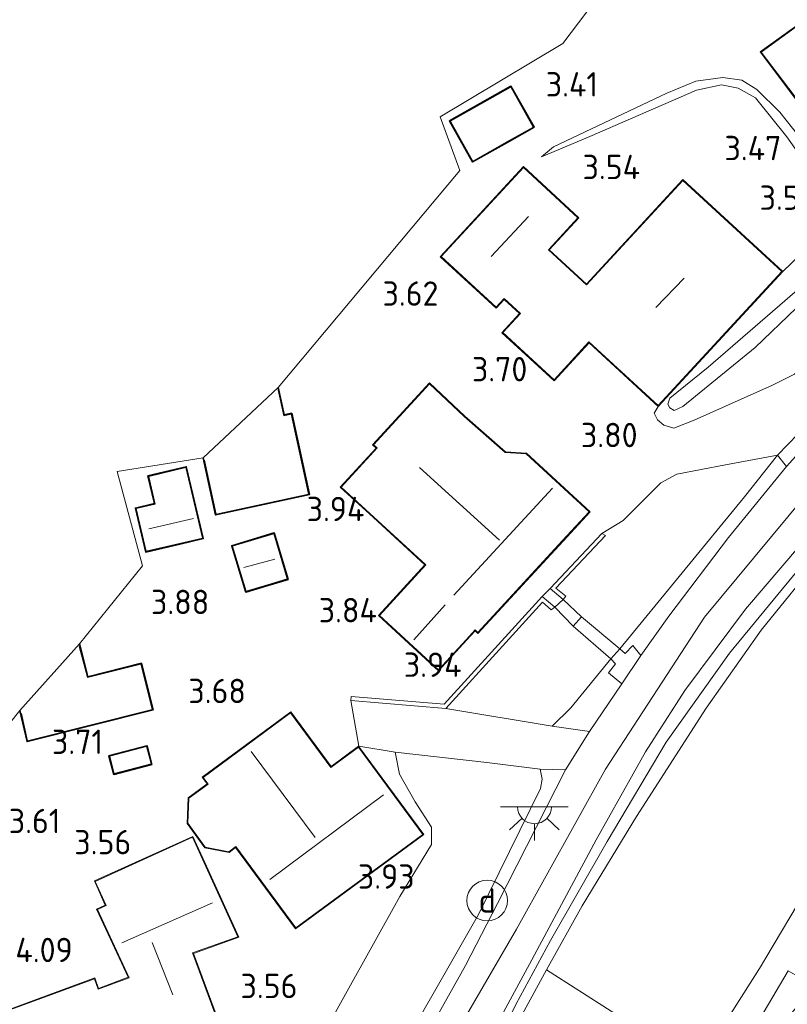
# Model space of a CAD drawing. Extents: x 141961 to 144947, y 416202 to 417778.
# Tile 31 of 122: x 142460 to 142517, y 417269 to 417341. Entities that reach past the tile are written whole.
import ezdxf
from ezdxf.enums import TextEntityAlignment as Align
from ezdxf.lldxf.tags import DXFTag

# ---------------------------------------------------------------- set-up
doc = ezdxf.new("R2010")
doc.units = 0
for name, color, linetype, lineweight in [('B-ME-GR-GRAS-GV', 60, 'Continuous', 13), ('B-ME-GR-HAAG-G', 90, 'GR-HAAG1', 13), ('B-ME-GW-TALUD_KRUIN-G', 90, 'Continuous', 18), ('B-ME-GW-TALUD_TEEN-G', 90, 'Continuous', 18), ('B-ME-IE-MEUBILAIR_DIJKPAAL-S', 7, 'Continuous', 25), ('B-ME-IE-MEUBILAIR_WEGMEUBILAIR-S', 7, 'Continuous', 25), ('B-ME-IE-TERREINAFSCHEIDING_KUNSTMATIG_HEKWERK-G', 20, 'IE-TERREINAFSCHEIDING-KUNSTMATIG', 18), ('B-ME-IE-TERREINAFSCHEIDING_KUNSTMATIG_MUUR-GV', 90, 'Continuous', 18), ('B-ME-KG-GRENS_OPNAME-G', 210, 'KG-OPNAME', 18), ('B-ME-KG-KADASTRAAL_DAKRAND-G', 170, 'Continuous', 18), ('B-ME-KG-KADASTRAAL_NOK-G', 10, 'Continuous', 18), ('B-ME-OG-BEBOUWING_SCHUUR-GV', 7, 'Continuous', 35), ('B-ME-OG-BEBOUWING_TRAP-GV', 7, 'Continuous', 18), ('B-ME-OG-BEBOUWING_WONINGBOUW-GV', 7, 'Continuous', 18), ('B-ME-OG-HOOGTEPUNT-S', 7, 'Continuous', 25), ('B-ME-OG-TERREIN_GROEN_TUIN-GV', 7, 'Continuous', 18), ('B-ME-OG-WATER_SLOOT-GV', 120, 'Continuous', 18), ('B-ME-VH-VERHARDING_ASFALT-GV', 252, 'Continuous', 18), ('B-ME-VH-VERHARDING_HALFVERHARDING-GV', 252, 'Continuous', 18), ('B-ME-VH-VERHARDING_STRAATBAKSTEEN-GV', 252, 'Continuous', 18), ('B-ME-WH-WINTERBED-G', 150, 'WH-WINTERBED', 18)]:
    doc.layers.add(name, color=color, linetype=linetype, lineweight=lineweight)
doc.styles.add('NLCS-ISO', font='NLCS-ISO.ttf')
doc.styles.add('NLCS-ISO-ANNOTATIVE-T18', font='NLCS-ISO.ttf', dxfattribs={"height": 1.8})
doc.styles.get("Standard").update_dxf_attribs({"font": 'arial.ttf'})
doc.linetypes.add('GR-HAAG1', pattern='A,6,[176,NLCS.SHX,S=0.125,R=0,X=0,Y=0],-2', length=8)
doc.linetypes.add('IE-TERREINAFSCHEIDING-KUNSTMATIG', pattern='A,4,[82,NLCS.SHX,S=0.75,R=90,X=0,Y=0],4,-2', length=10)
tags = doc.linetypes.add('KG-OPNAME', pattern='A,5.5,-2,["O",Standard,S=1.8,R=0,X=-0.5,Y=-0.9],-2,5.5,-2,[5,NLCS.SHX,S=0.75,R=0,X=0,Y=0],-2', length=19).pattern_tags.tags
tags[6] = DXFTag(74, 10)
tags = doc.linetypes.add('WH-WINTERBED', pattern='A,6,-3.5,["WB",Standard,S=1.8,R=0,X=-1.5,Y=-0.9],-3.5,6,-3.5,6,-3.5,6,-3.5,6,-3.5', length=51).pattern_tags.tags
tags[6] = DXFTag(74, 10)

# ---------------------------------------------------------------- blocks, each defined once
blk = doc.blocks.new('SAL-HOOGTELABEL-SO')
at = {"color": 0, "linetype": 'ByBlock', "lineweight": -2, "style": 'NLCS-ISO-ANNOTATIVE-T18'}
blk.add_attdef('HOOGTE', text='', height=1.8, dxfattribs=at).set_placement((2.788, 0), align=Align.RIGHT)
blk = doc.blocks.new('SIE-DIJKPAAL-SO')
at = {"color": 0, "linetype": 'ByBlock', "lineweight": 18}
blk.add_circle((0, 0), 1.5, dxfattribs=at)
at = {"color": 0, "linetype": 'ByBlock', "lineweight": 18, "style": 'NLCS-ISO'}
blk.add_text('d', height=1.8, dxfattribs=at).set_placement((0, 0), align=Align.MIDDLE_CENTER)
blk = doc.blocks.new('SKL-ET_OV_LICHTPUNT-SO')
at = {"color": 0, "linetype": 'ByBlock', "lineweight": 18}
for points in [[(-1.25, 0), (-2.5, 0)], [(1.25, 0), (2.5, 0)], [(-0.915, -0.851), (-1.831, -1.703)], [(0, -1.25), (0, -2.5)], [(0.915, -0.851), (1.831, -1.703)]]:
    blk.add_lwpolyline(points, dxfattribs=at)
blk.add_lwpolyline([(0, 0), (1.25, 0, -1), (-1.25, 0)], format="xyb", close=True, dxfattribs=at)

msp = doc.modelspace()

# ---------------------------------------------------------------- linework, layer by layer
at = {"layer": 'B-ME-GR-GRAS-GV'}
for points in [[(142513.698, 417306.039, 6.783), (142504.476, 417294.822, 6.791), (142501.644, 417297.168, 5.058), (142500.286, 417298.468, 4.933), (142500.48, 417298.697, 4.933), (142499.758, 417299.31, 4.933), (142503.408, 417303.2, 4.933), (142503.136, 417303.349, 4.21), (142504.728, 417304.291, 4.303), (142507.515, 417307.074, 4.403), (142508.697, 417307.715, 4.687), (142512.28, 417308.425, 5.428), (142516.122, 417309.128, 6.586)], [(142508.091, 417297.24, 6.839), (142506.036, 417294.332, 6.884), (142505.429, 417295.051, 6.848), (142504.875, 417294.457, 6.848), (142504.476, 417294.822, 6.791), (142513.698, 417306.039, 6.783), (142516.122, 417309.128, 6.586), (142516.79, 417308.3, 6.7), (142512.503, 417303.055, 6.815)], [(142498.764, 417298.256, 4.933), (142499.395, 417297.69, 4.933), (142499.686, 417297.889, 4.933), (142501.033, 417296.492, 5.058), (142503.814, 417294.07, 6.787), (142500.858, 417290.44, 6.6), (142499.471, 417289.102, 6.545), (142491.627, 417290.409, 4.929)], [(142504.613, 417292.221, 6.884), (142502.226, 417288.713, 6.887), (142499.471, 417289.102, 6.545), (142500.858, 417290.44, 6.6), (142503.814, 417294.07, 6.787), (142504.165, 417293.71, 6.884), (142503.629, 417293.042, 6.884)], [(142494.041, 417275.163, 6.956), (142486.684, 417262.292, 6.872), (142482.131, 417265.563, 3.943), (142488.213, 417276.504, 4.354), (142490.553, 417280.35, 4.506), (142490.562, 417281.621, 4.519), (142489.362, 417283.501, 4.434), (142488.193, 417285.54, 4.382), (142487.871, 417287.179, 4.394), (142494.643, 417286.405, 5.705), (142498.587, 417285.909, 6.617), (142498.734, 417285.19, 6.747), (142498.621, 417284.49, 6.764)], [(142501.368, 417247.336, 2.23), (142496.26, 417239.727, 2.165), (142490.159, 417244.642, 4.346), (142489.631, 417245.062, 4.585), (142488.307, 417246.118, 5.183), (142484.59, 417249.08, 6.864), (142487.558, 417253.014, 6.811), (142490.42, 417256.901, 6.799), (142492.766, 417260.419, 6.823), (142495.898, 417265.287, 6.799), (142499.07, 417271.089, 6.787), (142503.844, 417268.028, 4.935), (142505.072, 417267.241, 4.459), (142510.206, 417263.949, 2.467), (142507.647, 417258.267, 2.411), (142504.38, 417252.583, 2.407)]]:
    msp.add_polyline3d(points, close=True, dxfattribs=at)
for points in [[(142496.801, 417268.53, 6.804), (142499.358, 417273.24, 6.829), (142503.532, 417280.578, 6.829), (142507.9, 417287.922, 6.804), (142512.571, 417294.505, 6.817), (142517.985, 417301.07, 6.742), (142520.471, 417304.672, 6.742), (142521.801, 417307.249, 6.767), (142522.763, 417306.353, 6.795), (142523.171, 417305.987, 6.654), (142521.687, 417304.318, 6.664), (142519.462, 417301.815, 6.679), (142514.925, 417296.199, 6.715), (142510.855, 417290.429, 6.715), (142505.702, 417282.421, 6.743), (142501.704, 417275.81, 6.763), (142499.07, 417271.089, 6.787), (142495.898, 417265.287, 6.799)], [(142503.844, 417268.028, 4.935), (142499.07, 417271.089, 6.787), (142501.704, 417275.81, 6.763), (142505.702, 417282.421, 6.743), (142510.855, 417290.429, 6.715), (142514.925, 417296.199, 6.715), (142519.462, 417301.815, 6.679)], [(142486.684, 417262.292, 6.872), (142494.041, 417275.163, 6.956), (142498.621, 417284.49, 6.764), (142498.734, 417285.19, 6.747), (142498.587, 417285.909, 6.617), (142500.456, 417285.863, 6.942), (142495.45, 417275.986, 6.929), (142493.076, 417271.412, 6.869), (142489.991, 417265.905, 6.85)], [(142518.194, 417276.893, 2.371), (142515.262, 417271.974, 2.457), (142514.914, 417271.39, 2.467), (142510.206, 417263.949, 2.467)], [(142510.206, 417263.949, 2.467), (142514.914, 417271.39, 2.467), (142515.262, 417271.974, 2.457), (142518.194, 417276.893, 2.371)], [(142516.906, 417271.002, 1.561), (142511.917, 417262.542, 1.429)]]:
    msp.add_polyline3d(points, dxfattribs=at)
at = {"layer": 'B-ME-GR-HAAG-G'}
for points in [[(142491.627, 417290.409, 4.929), (142499.471, 417289.102, 6.545)], [(142487.871, 417287.179, 4.394), (142494.643, 417286.405, 5.705), (142498.587, 417285.909, 6.617), (142498.734, 417285.19, 6.747), (142498.621, 417284.49, 6.764), (142494.041, 417275.163, 6.956), (142486.684, 417262.292, 6.872)]]:
    msp.add_polyline3d(points, dxfattribs=at)
at = {"layer": 'B-ME-GW-TALUD_KRUIN-G'}
for points in [[(142516.511, 417322.711, 4.01), (142518.487, 417324.615, 4.259), (142519.164, 417325.697, 4.072), (142519.455, 417328.378, 3.647), (142518.703, 417329.974, 3.534), (142516.809, 417332.672, 3.372), (142514.497, 417335.539, 3.322), (142513.221, 417336.266, 3.284), (142511.98, 417336.501, 3.309), (142510.153, 417336.12, 3.566), (142502.272, 417332.689, 3.716), (142498.68, 417331.194, 3.416)], [(142524.306, 417330.647, 3.449), (142523.464, 417327.876, 3.962), (142521.752, 417322.151, 5.143), (142518.904, 417316.81, 6.067), (142517.388, 417315.127, 6.254), (142515.758, 417314.314, 6.159), (142509.974, 417311.727, 4.847), (142508.474, 417311.133, 4.503), (142507.724, 417311.345, 4.309), (142507.253, 417311.745, 4.259), (142507.024, 417312.231, 4.203), (142507.311, 417312.723, 4.066)], [(142504.476, 417294.822, 6.791), (142513.698, 417306.039, 6.783), (142516.122, 417309.128, 6.586)], [(142499.471, 417289.102, 6.545), (142500.858, 417290.44, 6.6), (142503.814, 417294.07, 6.787)]]:
    msp.add_polyline3d(points, dxfattribs=at)
at = {"layer": 'B-ME-GW-TALUD_TEEN-G'}
for points in [[(142498.68, 417331.194, 3.416), (142499.578, 417331.928, 3.122), (142507.94, 417335.897, 2.903), (142510.099, 417336.774, 2.903), (142512.085, 417337.059, 2.853), (142513.487, 417336.844, 2.841), (142514.603, 417336.154, 2.841), (142516.291, 417334.491, 2.878), (142520.047, 417329.76, 2.909)], [(142520.143, 417323.558, 3.053), (142511.015, 417315.638, 3.503), (142508.17, 417313.336, 3.516), (142508.011, 417312.894, 3.547), (142508.165, 417312.627, 3.541), (142508.481, 417312.437, 3.522), (142509.14, 417312.719, 3.516), (142514.48, 417317.101, 3.303), (142520.54, 417322.897, 3.209)], [(142516.122, 417309.128, 6.586), (142512.28, 417308.425, 5.428), (142508.697, 417307.715, 4.687), (142507.515, 417307.074, 4.403), (142504.728, 417304.291, 4.303), (142503.136, 417303.349, 4.21)], [(142487.871, 417287.179, 4.394), (142488.193, 417285.54, 4.382), (142489.362, 417283.501, 4.434), (142490.562, 417281.621, 4.519), (142490.553, 417280.35, 4.506), (142488.213, 417276.504, 4.354), (142482.131, 417265.563, 3.943)]]:
    msp.add_polyline3d(points, dxfattribs=at)
at = {"layer": 'B-ME-IE-TERREINAFSCHEIDING_KUNSTMATIG_HEKWERK-G'}
for points in [[(142521.687, 417304.318, 6.664), (142519.462, 417301.815, 6.679), (142514.925, 417296.199, 6.715), (142510.855, 417290.429, 6.715), (142505.702, 417282.421, 6.743), (142501.704, 417275.81, 6.763), (142499.07, 417271.089, 6.787), (142495.898, 417265.287, 6.799), (142492.766, 417260.419, 6.823), (142490.42, 417256.901, 6.799), (142487.558, 417253.014, 6.811), (142484.59, 417249.08, 6.864), (142480.435, 417244.448, 6.964), (142476.374, 417240.477, 7.133), (142473.255, 417237.873, 7.177), (142468.88, 417234.703, 7.177), (142463.367, 417230.759, 7.258), (142459.625, 417228.511, 7.242), (142453.08, 417225.288, 7.242), (142446.699, 417222.263, 7.242), (142440.906, 417219.642, 7.234)], [(142496.26, 417239.727, 2.165), (142501.368, 417247.336, 2.23), (142504.38, 417252.583, 2.407), (142507.647, 417258.267, 2.411), (142510.206, 417263.949, 2.467), (142514.914, 417271.39, 2.467), (142515.262, 417271.974, 2.457), (142518.194, 417276.893, 2.371), (142521.787, 417283.154, 1.972)], [(142503.844, 417268.028, 4.935), (142499.07, 417271.089, 6.787)]]:
    msp.add_polyline3d(points, dxfattribs=at)
at = {"layer": 'B-ME-IE-TERREINAFSCHEIDING_KUNSTMATIG_MUUR-GV'}
for points in [[(142500.48, 417298.697, 4.933), (142500.286, 417298.468, 4.933), (142499.324, 417299.285, 4.185), (142503.136, 417303.349, 4.21), (142503.408, 417303.2, 4.933), (142499.758, 417299.31, 4.933)], [(142498.743, 417298.678, 4.185), (142499.686, 417297.889, 4.933), (142499.395, 417297.69, 4.933), (142498.764, 417298.256, 4.933), (142491.627, 417290.409, 4.929), (142484.601, 417291.002, 3.851), (142484.626, 417291.301, 3.851), (142491.505, 417290.72, 4.02)]]:
    msp.add_polyline3d(points, close=True, dxfattribs=at)
at = {"layer": 'B-ME-KG-GRENS_OPNAME-G'}
msp.add_polyline3d([(142542.316, 417438.313, 3.328), (142538.514, 417408.059, 2.99), (142537.536, 417400.816, 2.99), (142535.212, 417387.307, 2.556), (142534.863, 417383.448, 2.451), (142531.716, 417380.148, 2.451), (142507.965, 417349.546, 2.68), (142506.67, 417348.031, 3.384), (142500.265, 417339.57, 3.42), (142491.197, 417334.147, 3.42), (142492.659, 417330.164, 3.485), (142479.246, 417314.138, 3.803), (142473.699, 417308.935, 3.803), (142467.351, 417307.917, 3.815), (142469.217, 417300.938, 3.815), (142464.567, 417295.192, 3.815), (142460.165, 417290.254, 3.815), (142456.596, 417285.813, 4.303)], dxfattribs=at)
at = {"layer": 'B-ME-KG-KADASTRAAL_DAKRAND-G'}
for points in [[(142529.378, 417348.471, 5.218), (142524.549, 417344.6, 5.218), (142522.041, 417342.602, 5.218), (142521.301, 417343.571, 5.102), (142514.927, 417338.922, 5.102), (142518.922, 417333.64, 5.77), (142523.116, 417336.96, 5.77), (142524.719, 417338.281, 6.035), (142527.519, 417334.842, 6.111), (142527.259, 417334.617, 6.111), (142530.751, 417330.262, 6.111), (142538.24, 417337.415, 6.111), (142534.503, 417342.077, 6.115), (142531.6, 417345.696, 5.42)], [(142493.623, 417330.875, 5.979), (142491.961, 417333.822, 5.979), (142496.418, 417336.336, 5.979), (142498.079, 417333.389, 5.979), (142496.309, 417332.391, 5.979)], [(142502.026, 417321.713, 10.991), (142509.137, 417329.435, 10.947), (142516.44, 417322.709, 10.828), (142507.308, 417312.793, 10.822), (142502.199, 417317.501, 11.116), (142499.622, 417314.703, 7.435), (142495.838, 417318.188, 7.491), (142497.142, 417319.603, 7.504), (142495.934, 417320.715, 8.016), (142495.343, 417320.073, 8.016), (142491.288, 417323.807, 7.96), (142497.352, 417330.391, 7.897), (142501.378, 417326.684, 7.941), (142499.198, 417324.317, 7.941)], [(142493.995, 417296.014, 8.634), (142493.785, 417296.208, 8.634), (142493.118, 417295.482, 6.96), (142491.083, 417293.269, 6.96), (142486.714, 417297.286, 6.703), (142490.147, 417301.019, 6.944), (142486.306, 417304.552, 7.097), (142483.891, 417306.772, 7.097), (142486.548, 417309.661, 7.097), (142486.283, 417309.905, 6.49), (142490.426, 417314.411, 6.49), (142492.981, 417311.983, 6.94), (142496.001, 417309.332, 6.94), (142497.562, 417309.219, 8.634), (142502.209, 417304.946, 8.634), (142500.248, 417302.814, 8.632)], [(142469.498, 417302.022, 5.532), (142468.752, 417305.177, 5.532), (142470.157, 417305.509, 5.532), (142469.672, 417307.564, 5.532), (142472.408, 417308.211, 5.532), (142473.641, 417303.002, 5.532), (142471.952, 417302.603, 5.532)], [(142476.875, 417299.065, 5.621), (142475.872, 417302.404, 5.621), (142478.909, 417303.317, 5.621), (142479.912, 417299.978, 5.621), (142478.454, 417299.54, 5.621)], [(142483.137, 417286.039, 6.397), (142485.173, 417287.54, 6.447), (142489.918, 417281.097, 6.635), (142480.537, 417274.182, 6.629), (142476.108, 417280.193, 6.835), (142475.588, 417279.817, 6.091), (142473.855, 417280.158, 6.029), (142472.559, 417281.916, 6.047), (142472.646, 417283.775, 5.972), (142474.055, 417284.814, 6.06), (142473.691, 417285.309, 6.078), (142480.16, 417290.078, 6.36)], [(142467.126, 417285.59, 5.971), (142466.792, 417286.872, 5.971), (142469.515, 417287.582, 5.971), (142469.849, 417286.3, 6.014)], [(142461.6, 417259.069, 6.405), (142458.741, 417267.867, 6.405), (142465.657, 417270.425, 6.405), (142465.947, 417269.643, 6.405), (142468.235, 417270.502, 6.405), (142465.887, 417275.553, 6.16), (142466.534, 417275.848, 6.16), (142465.725, 417277.624, 5.964), (142472.906, 417280.89, 5.96), (142473.772, 417278.989, 6.16), (142476.262, 417273.523, 6.16), (142472.92, 417272.328, 6.405), (142475.476, 417265.416, 6.405), (142473.018, 417264.507, 6.405), (142468.541, 417262.852, 6.405), (142468.937, 417261.782, 6.405)]]:
    msp.add_polyline3d(points, close=True, dxfattribs=at)
for points in [[(142479.235, 417313.926, 6.642), (142479.649, 417312.047, 6.642), (142480.206, 417312.168, 6.494), (142481.488, 417306.255, 6.184), (142474.652, 417304.773, 6.184), (142473.806, 417308.753, 6.397)], [(142464.533, 417294.983, 6.872), (142465.144, 417292.688, 6.872), (142469.098, 417293.681, 6.872), (142469.939, 417290.329, 6.872), (142460.731, 417288.018, 6.872), (142460.282, 417290.036, 6.872)]]:
    msp.add_polyline3d(points, dxfattribs=at)
at = {"layer": 'B-ME-KG-KADASTRAAL_NOK-G'}
for points in [[(142494.968, 417323.809, 9.594), (142497.725, 417326.776, 9.525)], [(142507.142, 417320.049, 13.6), (142509.229, 417322.22, 13.6)], [(142495.577, 417302.859, 11.228), (142489.668, 417308.227, 11.228)], [(142499.501, 417306.698, 11.232), (142492.222, 417298.774, 11.228)], [(142469.692, 417303.678, 5.906), (142472.992, 417304.452, 5.906)], [(142476.711, 417300.814, 6.019), (142478.981, 417301.448, 6.019)], [(142491.566, 417298.067, 8.147), (142489.264, 417295.49, 8.147)], [(142481.959, 417280.872, 10.09), (142477.237, 417287.213, 10.09)], [(142478.628, 417277.76, 10.09), (142487.018, 417284.009, 10.09)], [(142467.693, 417273.069, 9.386), (142474.393, 417276.042, 9.386)], [(142469.918, 417273.108, 8.754), (142471.468, 417269.243, 8.754)]]:
    msp.add_polyline3d(points, dxfattribs=at)
at = {"layer": 'B-ME-OG-BEBOUWING_SCHUUR-GV'}
for points in [[(142496.334, 417332.347, 3.485), (142493.604, 417330.807, 3.485), (142491.893, 417333.841, 3.485), (142496.437, 417336.404, 3.485), (142498.147, 417333.37, 3.485)], [(142479.246, 417314.138, 3.803), (142479.687, 417312.106, 3.803), (142480.244, 417312.227, 3.803), (142481.547, 417306.217, 3.803), (142474.614, 417304.714, 3.803), (142473.699, 417308.935, 3.803)], [(142471.964, 417302.554, 3.77), (142469.461, 417301.962, 3.77), (142468.692, 417305.214, 3.77), (142470.097, 417305.546, 3.77), (142469.612, 417307.601, 3.77), (142472.445, 417308.271, 3.77), (142473.701, 417302.965, 3.77)], [(142478.468, 417299.492, 3.77), (142476.841, 417299.003, 3.77), (142475.81, 417302.438, 3.77), (142478.943, 417303.379, 3.77), (142479.974, 417299.944, 3.77)], [(142464.567, 417295.192, 3.815), (142465.18, 417292.749, 3.815), (142469.134, 417293.742, 3.815), (142470, 417290.293, 3.815), (142460.694, 417287.957, 3.815), (142460.165, 417290.254, 3.815)], [(142469.91, 417286.264, 3.733), (142467.091, 417285.529, 3.733), (142466.731, 417286.908, 3.733), (142469.551, 417287.643, 3.733)]]:
    msp.add_polyline3d(points, close=True, dxfattribs=at)
at = {"layer": 'B-ME-OG-BEBOUWING_TRAP-GV'}
for points in [[(142500.286, 417298.468, 4.933), (142499.686, 417297.889, 4.933), (142498.743, 417298.678, 4.185), (142499.324, 417299.285, 4.185)], [(142504.476, 417294.822, 6.791), (142503.814, 417294.07, 6.787), (142501.033, 417296.492, 5.058), (142501.644, 417297.168, 5.058)]]:
    msp.add_polyline3d(points, close=True, dxfattribs=at)
at = {"layer": 'B-ME-OG-BEBOUWING_WONINGBOUW-GV'}
for points in [[(142531.639, 417345.727, 3.215), (142534.542, 417342.108, 3.215), (142538.308, 417337.411, 3.215), (142530.746, 417330.188, 3.215), (142530.086, 417331.011, 3.215), (142527.19, 417334.623, 3.215), (142527.45, 417334.848, 3.215), (142524.712, 417338.21, 3.215), (142523.148, 417336.921, 3.215), (142518.908, 417333.525, 3.215), (142514.846, 417338.94, 3.215), (142521.311, 417343.641, 3.215), (142522.055, 417342.663, 3.215), (142524.518, 417344.639, 3.215), (142529.386, 417348.541, 3.215)], [(142499.269, 417324.32, 3.797), (142502.023, 417321.784, 3.797), (142509.134, 417329.506, 3.797), (142516.511, 417322.711, 4.01), (142507.311, 417312.723, 4.066), (142502.201, 417317.429, 3.797), (142499.625, 417314.632, 3.797), (142495.767, 417318.185, 3.797), (142497.071, 417319.6, 3.797), (142495.937, 417320.644, 3.797), (142495.346, 417320.002, 3.797), (142491.217, 417323.804, 3.797), (142497.349, 417330.462, 3.797), (142501.448, 417326.687, 3.797)], [(142500.285, 417302.78, 4.068), (142493.998, 417295.943, 4.068), (142493.788, 417296.137, 4.068), (142493.155, 417295.448, 4.068), (142491.086, 417293.198, 4.068), (142486.643, 417297.283, 4.068), (142490.076, 417301.016, 4.068), (142486.272, 417304.515, 4.068), (142483.82, 417306.769, 4.068), (142486.477, 417309.658, 4.068), (142486.212, 417309.902, 4.068), (142490.424, 417314.482, 4.068), (142493.015, 417312.02, 4.068), (142496.021, 417309.381, 4.068), (142497.583, 417309.268, 4.068), (142502.28, 417304.949, 4.068)], [(142480.171, 417290.148, 4.072), (142483.148, 417286.109, 4.072), (142485.184, 417287.61, 3.797), (142489.988, 417281.086, 4.072), (142480.527, 417274.112, 3.816), (142476.096, 417280.122, 3.66), (142475.608, 417279.762, 3.679), (142473.826, 417280.113, 3.635), (142472.508, 417281.901, 3.71), (142472.597, 417283.801, 3.641), (142473.985, 417284.825, 3.679), (142473.621, 417285.32, 3.66)], [(142472.984, 417272.298, 3.714), (142475.54, 417265.386, 3.714), (142473.035, 417264.46, 3.714), (142468.605, 417262.822, 3.714), (142469.001, 417261.752, 3.714), (142462.96, 417259.518, 3.714), (142461.569, 417259.004, 4.608), (142458.679, 417267.897, 4.302), (142465.687, 417270.489, 3.714), (142465.976, 417269.707, 3.714), (142468.167, 417270.53, 3.714), (142465.82, 417275.578, 3.714), (142466.468, 417275.873, 3.714), (142465.658, 417277.651, 3.714), (142472.935, 417280.948, 3.714), (142473.818, 417279.01, 3.714), (142476.33, 417273.494, 3.714)]]:
    msp.add_polyline3d(points, close=True, dxfattribs=at)
at = {"layer": 'B-ME-OG-TERREIN_GROEN_TUIN-GV'}
for points in [[(142456.596, 417285.813, 4.303), (142460.165, 417290.254, 3.815), (142460.694, 417287.957, 3.815), (142470, 417290.293, 3.815), (142469.134, 417293.742, 3.815), (142465.18, 417292.749, 3.815), (142464.567, 417295.192, 3.815), (142469.217, 417300.938, 3.815), (142467.351, 417307.917, 3.815), (142473.699, 417308.935, 3.803), (142474.614, 417304.714, 3.803), (142481.547, 417306.217, 3.803), (142480.244, 417312.227, 3.803), (142479.687, 417312.106, 3.803), (142479.246, 417314.138, 3.803), (142492.659, 417330.164, 3.485), (142491.197, 417334.147, 3.42), (142500.265, 417339.57, 3.42), (142506.67, 417348.031, 3.384)], [(142521.311, 417343.641, 3.215), (142514.846, 417338.94, 3.215), (142518.908, 417333.525, 3.215)], [(142518.703, 417329.974, 3.534), (142516.809, 417332.672, 3.372), (142514.497, 417335.539, 3.322), (142513.221, 417336.266, 3.284), (142511.98, 417336.501, 3.309), (142510.153, 417336.12, 3.566), (142502.272, 417332.689, 3.716), (142498.68, 417331.194, 3.416), (142499.578, 417331.928, 3.122), (142507.94, 417335.897, 2.903), (142510.099, 417336.774, 2.903), (142512.085, 417337.059, 2.853), (142513.487, 417336.844, 2.841), (142514.603, 417336.154, 2.841), (142516.291, 417334.491, 2.878), (142520.047, 417329.76, 2.909)], [(142520.047, 417329.76, 2.909), (142516.291, 417334.491, 2.878), (142514.603, 417336.154, 2.841), (142513.487, 417336.844, 2.841), (142512.085, 417337.059, 2.853), (142510.099, 417336.774, 2.903), (142507.94, 417335.897, 2.903), (142499.578, 417331.928, 3.122), (142498.68, 417331.194, 3.416), (142502.272, 417332.689, 3.716), (142510.153, 417336.12, 3.566), (142511.98, 417336.501, 3.309), (142513.221, 417336.266, 3.284), (142514.497, 417335.539, 3.322), (142516.809, 417332.672, 3.372), (142518.703, 417329.974, 3.534)], [(142518.487, 417324.615, 4.259), (142516.511, 417322.711, 4.01), (142509.134, 417329.506, 3.797), (142502.023, 417321.784, 3.797), (142499.269, 417324.32, 3.797), (142501.448, 417326.687, 3.797), (142497.349, 417330.462, 3.797), (142491.217, 417323.804, 3.797), (142495.346, 417320.002, 3.797), (142495.937, 417320.644, 3.797), (142497.071, 417319.6, 3.797), (142495.767, 417318.185, 3.797), (142499.625, 417314.632, 3.797), (142502.201, 417317.429, 3.797), (142507.311, 417312.723, 4.066), (142507.024, 417312.231, 4.203), (142507.253, 417311.745, 4.259), (142507.724, 417311.345, 4.309), (142508.474, 417311.133, 4.503), (142509.974, 417311.727, 4.847), (142515.758, 417314.314, 6.159), (142517.388, 417315.127, 6.254)], [(142517.388, 417315.127, 6.254), (142515.758, 417314.314, 6.159), (142509.974, 417311.727, 4.847), (142508.474, 417311.133, 4.503), (142507.724, 417311.345, 4.309), (142507.253, 417311.745, 4.259), (142507.024, 417312.231, 4.203), (142507.311, 417312.723, 4.066), (142516.511, 417322.711, 4.01), (142518.487, 417324.615, 4.259)], [(142520.143, 417323.558, 3.053), (142511.015, 417315.638, 3.503), (142508.17, 417313.336, 3.516), (142508.011, 417312.894, 3.547), (142508.165, 417312.627, 3.541), (142508.481, 417312.437, 3.522), (142509.14, 417312.719, 3.516), (142514.48, 417317.101, 3.303), (142520.54, 417322.897, 3.209)], [(142520.54, 417322.897, 3.209), (142514.48, 417317.101, 3.303), (142509.14, 417312.719, 3.516), (142508.481, 417312.437, 3.522), (142508.165, 417312.627, 3.541), (142508.011, 417312.894, 3.547), (142508.17, 417313.336, 3.516), (142511.015, 417315.638, 3.503), (142520.143, 417323.558, 3.053)], [(142521.461, 417314.643, 6.671), (142516.122, 417309.128, 6.586), (142512.28, 417308.425, 5.428), (142508.697, 417307.715, 4.687), (142507.515, 417307.074, 4.403), (142504.728, 417304.291, 4.303), (142503.136, 417303.349, 4.21), (142499.324, 417299.285, 4.185), (142498.743, 417298.678, 4.185), (142491.505, 417290.72, 4.02), (142484.626, 417291.301, 3.851), (142484.601, 417291.002, 3.851), (142485.194, 417287.62, 3.797), (142487.871, 417287.179, 4.394), (142488.193, 417285.54, 4.382), (142489.362, 417283.501, 4.434), (142490.562, 417281.621, 4.519), (142490.553, 417280.35, 4.506), (142488.213, 417276.504, 4.354), (142482.131, 417265.563, 3.943)], [(142475.54, 417265.386, 3.714), (142472.984, 417272.298, 3.714), (142476.33, 417273.494, 3.714), (142473.818, 417279.01, 3.714), (142472.935, 417280.948, 3.714), (142465.658, 417277.651, 3.714), (142466.468, 417275.873, 3.714), (142465.82, 417275.578, 3.714), (142468.167, 417270.53, 3.714), (142465.976, 417269.707, 3.714), (142465.687, 417270.489, 3.714), (142458.679, 417267.897, 4.302)]]:
    msp.add_polyline3d(points, dxfattribs=at)
for points in [[(142493.604, 417330.807, 3.485), (142496.334, 417332.347, 3.485), (142498.147, 417333.37, 3.485), (142496.437, 417336.404, 3.485), (142491.893, 417333.841, 3.485)], [(142493.015, 417312.02, 4.068), (142490.424, 417314.482, 4.068), (142486.212, 417309.902, 4.068), (142486.477, 417309.658, 4.068), (142483.82, 417306.769, 4.068), (142486.272, 417304.515, 4.068), (142490.076, 417301.016, 4.068), (142486.643, 417297.283, 4.068), (142491.086, 417293.198, 4.068), (142493.155, 417295.448, 4.068), (142493.788, 417296.137, 4.068), (142493.998, 417295.943, 4.068), (142500.285, 417302.78, 4.068), (142502.28, 417304.949, 4.068), (142497.583, 417309.268, 4.068), (142496.021, 417309.381, 4.068)], [(142473.701, 417302.965, 3.77), (142472.445, 417308.271, 3.77), (142469.612, 417307.601, 3.77), (142470.097, 417305.546, 3.77), (142468.692, 417305.214, 3.77), (142469.461, 417301.962, 3.77), (142471.964, 417302.554, 3.77)], [(142479.974, 417299.944, 3.77), (142478.943, 417303.379, 3.77), (142475.81, 417302.438, 3.77), (142476.841, 417299.003, 3.77), (142478.468, 417299.492, 3.77)], [(142480.171, 417290.148, 4.072), (142473.621, 417285.32, 3.66), (142473.985, 417284.825, 3.679), (142472.597, 417283.801, 3.641), (142472.508, 417281.901, 3.71), (142473.826, 417280.113, 3.635), (142475.608, 417279.762, 3.679), (142476.096, 417280.122, 3.66), (142480.527, 417274.112, 3.816), (142489.988, 417281.086, 4.072), (142485.184, 417287.61, 3.797), (142483.148, 417286.109, 4.072)], [(142469.91, 417286.264, 3.733), (142469.551, 417287.643, 3.733), (142466.731, 417286.908, 3.733), (142467.091, 417285.529, 3.733)]]:
    msp.add_polyline3d(points, close=True, dxfattribs=at)
at = {"layer": 'B-ME-OG-WATER_SLOOT-GV'}
msp.add_polyline3d([(142458.13, 417207.881, 1.429), (142465.238, 417211.292, 1.429), (142472.397, 417214.848, 1.429), (142482.037, 417221.905, 1.429), (142488.473, 417228.476, 1.429), (142496.085, 417237.38, 1.429), (142504.628, 417249.646, 1.429), (142511.917, 417262.542, 1.429), (142516.906, 417271.002, 1.561), (142518.808, 417269.916, 1.561), (142515.098, 417265.289, 1.421), (142510.094, 417257.113, 1.425), (142505.096, 417248.571, 1.425), (142498.607, 417238.735, 1.377), (142489.964, 417228.483, 1.377), (142484.096, 417222.609, 1.377), (142478.324, 417217.9, 1.377), (142472.757, 417214.181, 1.377), (142468.782, 417211.747, 1.377), (142456.156, 417205.522, 1.377)], dxfattribs=at)
at = {"layer": 'B-ME-VH-VERHARDING_ASFALT-GV'}
for points in [[(142564.425, 417345.752, 6.827), (142559.359, 417341.32, 6.908), (142554.11, 417336.96, 6.873), (142551.34, 417334.605, 6.808), (142544.872, 417328.948, 6.961), (142542.037, 417326.445, 6.921), (142540.009, 417324.655, 6.893), (142536.768, 417321.794, 6.848), (142531.3, 417316.842, 6.879), (142526.772, 417312.475, 6.811), (142521.801, 417307.249, 6.767), (142517.826, 417302.49, 6.767), (142513.755, 417297.749, 6.738), (142509.267, 417291.726, 6.822), (142506.365, 417287.197, 6.816), (142502.726, 417280.682, 6.797), (142497.815, 417271.498, 6.893), (142493.665, 417263.861, 6.88)], [(142489.991, 417265.905, 6.85), (142493.076, 417271.412, 6.869), (142495.45, 417275.986, 6.929), (142500.456, 417285.863, 6.942), (142502.226, 417288.713, 6.887), (142504.613, 417292.221, 6.884), (142506.036, 417294.332, 6.884), (142508.091, 417297.24, 6.839), (142512.503, 417303.055, 6.815), (142516.79, 417308.3, 6.7), (142521.994, 417314.049, 6.775), (142525.038, 417316.513, 6.775), (142532.849, 417324.06, 6.803), (142533.858, 417324.911, 6.823), (142536.778, 417327.398, 6.802), (142540.86, 417330.874, 6.772), (142547.864, 417336.911, 6.868), (142556.283, 417343.967, 6.856)]]:
    msp.add_polyline3d(points, dxfattribs=at)
at = {"layer": 'B-ME-VH-VERHARDING_HALFVERHARDING-GV'}
msp.add_polyline3d([(142495.996, 417266.879, 6.854), (142493.665, 417263.861, 6.88), (142497.815, 417271.498, 6.893), (142502.726, 417280.682, 6.797), (142506.365, 417287.197, 6.816), (142509.267, 417291.726, 6.822), (142513.755, 417297.749, 6.738), (142517.826, 417302.49, 6.767), (142521.801, 417307.249, 6.767), (142520.471, 417304.672, 6.742), (142517.985, 417301.07, 6.742), (142512.571, 417294.505, 6.817), (142507.9, 417287.922, 6.804), (142503.532, 417280.578, 6.829), (142499.358, 417273.24, 6.829), (142496.801, 417268.53, 6.804)], close=True, dxfattribs=at)
at = {"layer": 'B-ME-VH-VERHARDING_STRAATBAKSTEEN-GV'}
for points in [[(142521.994, 417314.049, 6.775), (142516.79, 417308.3, 6.7), (142516.122, 417309.128, 6.586), (142521.461, 417314.643, 6.671)], [(142501.644, 417297.168, 5.058), (142501.033, 417296.492, 5.058), (142499.686, 417297.889, 4.933), (142500.286, 417298.468, 4.933)], [(142505.429, 417295.051, 6.848), (142506.036, 417294.332, 6.884), (142504.613, 417292.221, 6.884), (142503.629, 417293.042, 6.884), (142504.165, 417293.71, 6.884), (142503.814, 417294.07, 6.787), (142504.476, 417294.822, 6.791), (142504.875, 417294.457, 6.848)], [(142502.226, 417288.713, 6.887), (142500.456, 417285.863, 6.942), (142498.587, 417285.909, 6.617), (142494.643, 417286.405, 5.705), (142487.871, 417287.179, 4.394), (142485.194, 417287.62, 3.797), (142484.601, 417291.002, 3.851), (142491.627, 417290.409, 4.929), (142499.471, 417289.102, 6.545)]]:
    msp.add_polyline3d(points, close=True, dxfattribs=at)
at = {"layer": 'B-ME-WH-WINTERBED-G'}
msp.add_polyline3d([(142582.182, 417428.247, 6.661), (142580.448, 417401.927, 6.823), (142579.732, 417379.09, 6.602), (142577.743, 417366.423, 6.707), (142572.996, 417357.188, 6.844), (142562.128, 417346.54, 6.844), (142550.939, 417336.729, 6.889), (142538.822, 417326.304, 6.814), (142527.985, 417316.377, 6.819), (142519.292, 417307.482, 6.852), (142510.737, 417297.143, 6.908), (142503.419, 417285.915, 6.892), (142496.843, 417274.096, 6.852), (142490.689, 417263.48, 7.012), (142482.052, 417251.72, 7.069), (142472.356, 417242.113, 7.246), (142462.455, 417234.989, 7.322), (142457.841, 417231.854, 7.347)], dxfattribs=at)

# ---------------------------------------------------------------- block references
at = {"layer": 'B-ME-IE-MEUBILAIR_DIJKPAAL-S'}
msp.add_blockref('SIE-DIJKPAAL-SO', (142494.681, 417276.207, 7.636), dxfattribs=at)
at = {"layer": 'B-ME-IE-MEUBILAIR_WEGMEUBILAIR-S'}
msp.add_blockref('SKL-ET_OV_LICHTPUNT-SO', (142498.168, 417283.138, 6.799), dxfattribs=at)
at = {"layer": 'B-ME-OG-HOOGTEPUNT-S'}
for p, values in [((142500.081, 417335.647, 3.412), {'HOOGTE': '3.41'}), ((142513.625, 417330.934, 3.471), {'HOOGTE': '3.47'}), ((142503.187, 417329.536, 3.537), {'HOOGTE': '3.54'}), ((142516.242, 417327.265, 3.587), {'HOOGTE': '3.59'}), ((142488.288, 417320.177, 3.618), {'HOOGTE': '3.62'}), ((142494.856, 417314.586, 3.7), {'HOOGTE': '3.70'}), ((142503.001, 417309.718, 3.8), {'HOOGTE': '3.80'}), ((142482.823, 417304.251, 3.937), {'HOOGTE': '3.94'}), ((142471.363, 417297.38, 3.875), {'HOOGTE': '3.88'}), ((142483.747, 417296.772, 3.837), {'HOOGTE': '3.84'}), ((142490.001, 417292.738, 3.937), {'HOOGTE': '3.94'}), ((142474.069, 417290.798, 3.675), {'HOOGTE': '3.68'}), ((142463.516, 417287.04, 3.712), {'HOOGTE': '3.71'}), ((142460.367, 417281.187, 3.609), {'HOOGTE': '3.61'}), ((142465.597, 417279.625, 3.562), {'HOOGTE': '3.56'}), ((142486.526, 417277.08, 3.925), {'HOOGTE': '3.93'}), ((142461.271, 417271.651, 4.087), {'HOOGTE': '4.09'}), ((142477.874, 417268.989, 3.562), {'HOOGTE': '3.56'})]:
    msp.add_blockref('SAL-HOOGTELABEL-SO', p, dxfattribs=at).add_auto_attribs(values)

doc.saveas('drawing.dxf')
